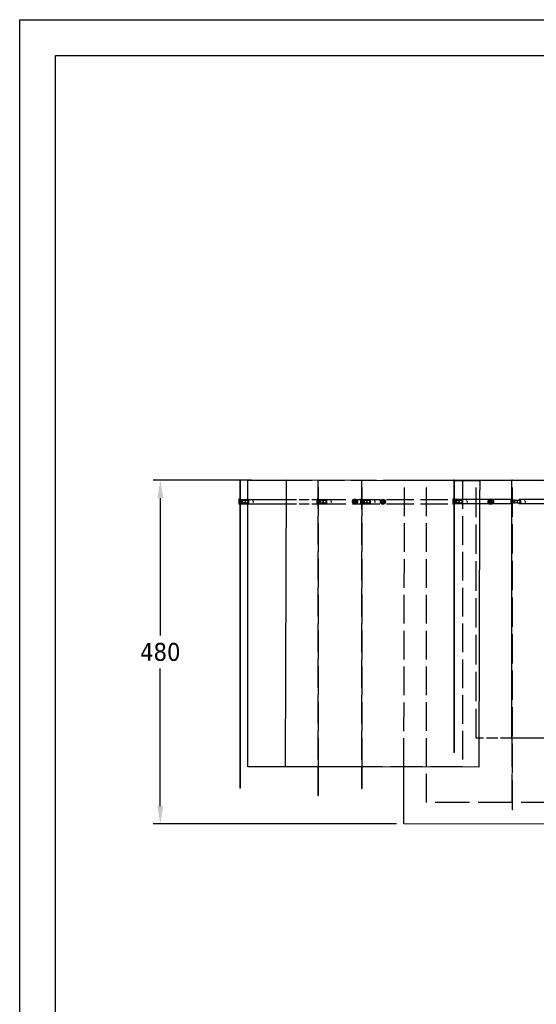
# Model space of a CAD drawing. Extents: x 355 to 4455, y -172 to 2698.
# Tile 9 of 16: x 355 to 1076, y 1324 to 2698. Entities that reach past the tile are written whole.
import ezdxf

# ---------------------------------------------------------------- set-up
doc = ezdxf.new("R2010")
doc.units = 0
doc.header["$LTSCALE"] = 10
doc.linetypes.add('DASHED', pattern=[0.2068, 0.1655, -0.0413])
for name, color, linetype in [('Nascosta (ISO)', 7, 'DASHED'), ('PROSPETTI', 7, 'Continuous'), ('Visibile (ISO)', 7, 'Continuous')]:
    doc.layers.add(name, color=color, linetype=linetype)
doc.styles.get("Standard").update_dxf_attribs({"font": 'TAHOMA.TTF'})
doc.dimstyles.get("Standard").update_dxf_attribs({"dimtxt": 0.18, "dimasz": 0.18, "dimexe": 0.18, "dimexo": 0.0625, "dimgap": 0.09, "dimtad": 0, "dimtih": 1, "dimtoh": 1, "dimdec": 4, "dimzin": 0, "dimdsep": 46, "dimtxsty": 'Standard', "dimcen": 0.09, "dimadec": 0, "dimazin": 0, "dimtfac": 1, "dimtdec": 4, "dimtofl": 0, "dimtmove": 0, "dimatfit": 3, "dimfxl": 0, "dimtolj": 1, "dimtzin": 0, "dimarcsym": 0})

# ---------------------------------------------------------------- blocks, each defined once
blk = doc.blocks.new('A3')
at = {"layer": 'PROSPETTI'}
for points in [[(-90.29, 286.83), (319.71, 286.83), (319.71, -0.17), (-90.29, -0.17)], [(-85.29, 281.83), (314.71, 281.83), (314.71, 4.83), (-85.29, 4.83)]]:
    blk.add_lwpolyline(points, close=True, dxfattribs=at)
blk = doc.blocks.new('*D13')
at = {"color": 0, "lineweight": -2}
for p, q in [((678.2, 2055.3), (541, 2055.3)), ((551, 2030.3), (551, 1838.5)), ((551, 1600.6), (551, 1792.4)), ((881.1, 1575.6), (541, 1575.6))]:
    blk.add_line(p, q, dxfattribs=at)
at = {"color": 0}
for points in [[(546.8, 2030.3), (555.2, 2030.3), (551, 2055.3)], [(546.8, 1600.6), (555.2, 1600.6), (551, 1575.6)]]:
    blk.add_solid(points, dxfattribs=at)
at = {"layer": 'DEFPOINTS', "color": 0}
for p in [(688.2, 2055.3), (551, 1575.6), (891.1, 1575.6)]:
    blk.add_point(p, dxfattribs=at)
at = {"color": 0, "insert": (551, 1815.5), "char_height": 25, "attachment_point": 5}
blk.add_mtext('\\A1;480', dxfattribs=at)

msp = doc.modelspace()

# ---------------------------------------------------------------- linework, layer by layer
at = {"layer": 'Nascosta (ISO)', "ltscale": 21.75198}
msp.add_line((727.2, 2055.3), (862.2, 2055.3), dxfattribs=at)
at = {"layer": 'Nascosta (ISO)', "ltscale": 0.190278}
for p, q in [((771.1, 2055.5), (772.1, 2055.5)), ((771.1, 2055.1), (772.1, 2055.1)), ((832.1, 2055.1), (833.1, 2055.1)), ((1043.1, 2055.3), (1042.1, 2055.3)), ((663.1, 2027.8), (662.1, 2027.8)), ((663.1, 2022.8), (662.1, 2022.8)), ((674.4, 2027.6), (673.4, 2027.6)), ((673.4, 2023), (674.4, 2023)), ((771.1, 2027.8), (772.1, 2027.8)), ((771.1, 2022.8), (772.1, 2022.8)), ((783.4, 2027.6), (782.4, 2027.6)), ((782.4, 2023), (783.4, 2023)), ((832.1, 2027.8), (833.1, 2027.8)), ((832.1, 2022.8), (833.1, 2022.8)), ((844.4, 2027.6), (843.4, 2027.6)), ((843.4, 2023), (844.4, 2023)), ((962.1, 2027.8), (961.1, 2027.8)), ((962.1, 2022.8), (961.1, 2022.8)), ((973.4, 2027.6), (972.4, 2027.6)), ((972.4, 2023), (973.4, 2023)), ((1043.1, 2027.8), (1042.1, 2027.8)), ((1043.1, 2022.8), (1042.1, 2022.8)), ((1054.4, 2027.6), (1053.4, 2027.6)), ((1053.4, 2023), (1054.4, 2023)), ((772.1, 1655.3), (771.1, 1655.3)), ((663.1, 1625.3), (662.1, 1625.3)), ((832.1, 1625.5), (833.1, 1625.5)), ((1043.1, 1595.3), (1042.1, 1595.3)), ((1043.1, 1595.3), (1042.1, 1595.3))]:
    msp.add_line(p, q, dxfattribs=at)
at = {"layer": 'Nascosta (ISO)', "ltscale": 24.169596}
msp.add_line((771.1, 2055.5), (771.1, 1655.6), dxfattribs=at)
at = {"layer": 'Nascosta (ISO)', "ltscale": 24.169804}
msp.add_line((772.1, 1655.6), (772.1, 2055.5), dxfattribs=at)
at = {"layer": 'Nascosta (ISO)', "ltscale": 23.858807}
msp.add_line((832.1, 2055.4), (832.1, 2055.1), dxfattribs=at)
at = {"layer": 'Nascosta (ISO)', "ltscale": 24.166807}
for p, q in [((832.1, 2055.1), (832.1, 1655.3)), ((833.1, 1655.3), (833.1, 2055.1))]:
    msp.add_line(p, q, dxfattribs=at)
at = {"layer": 'Nascosta (ISO)', "ltscale": 23.574581}
msp.add_line((833.1, 2055.1), (833.1, 2055.4), dxfattribs=at)
at = {"layer": 'Nascosta (ISO)', "ltscale": 24.177967}
msp.add_line((891.3, 1655.2), (892.2, 2055.2), dxfattribs=at)
at = {"layer": 'Nascosta (ISO)', "ltscale": 13.123069}
msp.add_line((892.2, 2055.3), (961.1, 2055.3), dxfattribs=at)
at = {"layer": 'Nascosta (ISO)', "ltscale": 24.17795}
for p, q in [((923.1, 1605.3), (923.1, 2055.3)), ((973.1, 2055.3), (973.1, 1655.3)), ((1192.1, 2028.3), (1042.1, 2028.3)), ((1192.1, 2022.3), (1042.1, 2022.3))]:
    msp.add_line(p, q, dxfattribs=at)
at = {"layer": 'Nascosta (ISO)', "ltscale": 0.190279}
msp.add_line((961.1, 2055), (962.1, 2055), dxfattribs=at)
at = {"layer": 'Nascosta (ISO)', "ltscale": 2.094053}
msp.add_line((962.1, 2055.3), (973.1, 2055.3), dxfattribs=at)
at = {"layer": 'Nascosta (ISO)', "ltscale": 13.135951}
msp.add_line((973.1, 2055.3), (1042.1, 2055.3), dxfattribs=at)
at = {"layer": 'Nascosta (ISO)', "ltscale": 24.868748}
msp.add_line((992.1, 1695.3), (992.1, 2055.3), dxfattribs=at)
at = {"layer": 'Nascosta (ISO)', "ltscale": 21.776571}
msp.add_line((1042.1, 2055.2), (1132.2, 2055), dxfattribs=at)
at = {"layer": 'Nascosta (ISO)', "ltscale": 24.713484}
msp.add_line((1043.1, 1595.3), (1043.1, 2055.3), dxfattribs=at)
at = {"layer": 'Nascosta (ISO)', "ltscale": 0.173181}
for p, q in [((664, 2026.9), (663.1, 2026.9)), ((664, 2023.7), (663.1, 2023.7)), ((773, 2026.9), (772.1, 2026.9)), ((773, 2023.7), (772.1, 2023.7)), ((834, 2026.9), (833.1, 2026.9)), ((834, 2023.7), (833.1, 2023.7)), ((963, 2026.9), (962.1, 2026.9)), ((963, 2023.7), (962.1, 2023.7)), ((1044, 2026.9), (1043.1, 2026.9)), ((1044, 2023.7), (1043.1, 2023.7))]:
    msp.add_line(p, q, dxfattribs=at)
at = {"layer": 'Nascosta (ISO)', "ltscale": 0.285466}
for p, q in [((666, 2027.4), (664.5, 2027.4)), ((666, 2023.3), (664.5, 2023.3)), ((771.1, 2028.8), (769.6, 2028.8)), ((771.1, 2021.8), (769.6, 2021.8)), ((775, 2027.4), (773.5, 2027.4)), ((775, 2023.3), (773.5, 2023.3)), ((832.1, 2028.8), (830.6, 2028.8)), ((832.1, 2021.8), (830.6, 2021.8)), ((836, 2027.4), (834.5, 2027.4)), ((836, 2023.3), (834.5, 2023.3)), ((965, 2027.4), (963.5, 2027.4)), ((965, 2023.3), (963.5, 2023.3)), ((1042.1, 2028.8), (1040.6, 2028.8)), ((1042.1, 2021.8), (1040.6, 2021.8)), ((1046, 2027.4), (1044.5, 2027.4)), ((1046, 2023.3), (1044.5, 2023.3))]:
    msp.add_line(p, q, dxfattribs=at)
at = {"layer": 'Nascosta (ISO)', "ltscale": 1.225982}
for p, q in [((664.5, 2027.4), (664.5, 2023.3)), ((666, 2027.4), (666, 2023.3)), ((773.5, 2027.4), (773.5, 2023.3)), ((775, 2027.4), (775, 2023.3)), ((834.5, 2027.4), (834.5, 2023.3)), ((836, 2027.4), (836, 2023.3)), ((963.5, 2027.4), (963.5, 2023.3)), ((965, 2027.4), (965, 2023.3)), ((1044.5, 2027.4), (1044.5, 2023.3)), ((1046, 2027.4), (1046, 2023.3))]:
    msp.add_line(p, q, dxfattribs=at)
at = {"layer": 'Nascosta (ISO)', "ltscale": 0.688919}
for p, q in [((669.6, 2026.9), (666, 2027.4)), ((669.6, 2023.7), (666, 2023.3)), ((778.6, 2026.9), (775, 2027.4)), ((778.6, 2023.7), (775, 2023.3)), ((839.6, 2026.9), (836, 2027.4)), ((839.6, 2023.7), (836, 2023.3)), ((968.6, 2026.9), (965, 2027.4)), ((968.6, 2023.7), (965, 2023.3)), ((1049.6, 2026.9), (1046, 2027.4)), ((1049.6, 2023.7), (1046, 2023.3))]:
    msp.add_line(p, q, dxfattribs=at)
at = {"layer": 'Nascosta (ISO)', "ltscale": 0.047688}
for p, q in [((669.6, 2026.9), (669.6, 2026.9)), ((669.6, 2023.7), (669.6, 2023.7)), ((778.6, 2026.9), (778.6, 2026.9)), ((778.6, 2023.7), (778.6, 2023.7)), ((839.6, 2026.9), (839.6, 2026.9)), ((839.6, 2023.7), (839.6, 2023.7)), ((968.6, 2026.9), (968.6, 2026.9)), ((968.6, 2023.7), (968.6, 2023.7)), ((1049.6, 2026.9), (1049.6, 2026.9)), ((1049.6, 2023.7), (1049.6, 2023.7))]:
    msp.add_line(p, q, dxfattribs=at)
at = {"layer": 'Nascosta (ISO)', "ltscale": 0.605262}
for p, q in [((669.6, 2026.9), (669.6, 2023.7)), ((778.6, 2023.7), (778.6, 2026.9)), ((839.6, 2026.9), (839.6, 2023.7)), ((861.9, 2023.7), (861.9, 2026.9)), ((862.4, 2023.7), (862.4, 2026.9)), ((968.6, 2023.7), (968.6, 2026.9)), ((1011.9, 2023.7), (1011.9, 2026.9)), ((1012.4, 2023.7), (1012.4, 2026.9)), ((1049.6, 2026.9), (1049.6, 2023.7))]:
    msp.add_line(p, q, dxfattribs=at)
at = {"layer": 'Nascosta (ISO)', "ltscale": 0.014657}
for p, q in [((669.7, 2026.9), (669.6, 2026.9)), ((669.6, 2023.7), (669.7, 2023.7)), ((778.7, 2026.9), (778.6, 2026.9)), ((778.6, 2023.7), (778.7, 2023.7)), ((839.7, 2026.9), (839.6, 2026.9)), ((839.6, 2023.7), (839.7, 2023.7)), ((968.7, 2026.9), (968.6, 2026.9)), ((968.6, 2023.7), (968.7, 2023.7)), ((1049.7, 2026.9), (1049.6, 2026.9)), ((1049.6, 2023.7), (1049.7, 2023.7))]:
    msp.add_line(p, q, dxfattribs=at)
at = {"layer": 'Nascosta (ISO)', "ltscale": 0.603983}
for p, q in [((672.9, 2026.9), (669.7, 2026.9)), ((669.7, 2023.7), (672.9, 2023.7)), ((781.9, 2026.9), (778.7, 2026.9)), ((778.7, 2023.7), (781.9, 2023.7)), ((842.9, 2026.9), (839.7, 2026.9)), ((839.7, 2023.7), (842.9, 2023.7)), ((971.9, 2026.9), (968.7, 2026.9)), ((968.7, 2023.7), (971.9, 2023.7)), ((1052.9, 2026.9), (1049.7, 2026.9)), ((1049.7, 2023.7), (1052.9, 2023.7))]:
    msp.add_line(p, q, dxfattribs=at)
at = {"layer": 'Nascosta (ISO)', "ltscale": 0.861262}
for p, q in [((669.7, 2026.9), (669.7, 2023.7)), ((778.7, 2026.9), (778.7, 2023.7)), ((839.7, 2026.9), (839.7, 2023.7)), ((968.7, 2026.9), (968.7, 2023.7)), ((1049.7, 2026.9), (1049.7, 2023.7))]:
    msp.add_line(p, q, dxfattribs=at)
at = {"layer": 'Nascosta (ISO)', "ltscale": 1.142165}
msp.add_line((673.1, 2022.3), (673.1, 2028.3), dxfattribs=at)
at = {"layer": 'Nascosta (ISO)', "ltscale": 1.280127}
for p, q in [((673.4, 2027.6), (673.4, 2023)), ((674.4, 2027.6), (674.4, 2023)), ((782.4, 2027.6), (782.4, 2023)), ((783.4, 2027.6), (783.4, 2023)), ((843.4, 2027.6), (843.4, 2023)), ((844.4, 2027.6), (844.4, 2023)), ((972.4, 2027.6), (972.4, 2023)), ((973.4, 2027.6), (973.4, 2023)), ((1053.4, 2027.6), (1053.4, 2023)), ((1054.4, 2027.6), (1054.4, 2023))]:
    msp.add_line(p, q, dxfattribs=at)
at = {"layer": 'Nascosta (ISO)', "ltscale": 0.537732}
for p, q in [((680.6, 2026.3), (680.6, 2024.3)), ((789.6, 2026.3), (789.6, 2024.3)), ((850.6, 2026.3), (850.6, 2024.3)), ((979.6, 2026.3), (979.6, 2024.3)), ((1060.6, 2026.3), (1060.6, 2024.3))]:
    msp.add_line(p, q, dxfattribs=at)
at = {"layer": 'Nascosta (ISO)', "ltscale": 8.56508}
msp.add_line((727.1, 2028.3), (772.1, 2028.3), dxfattribs=at)
at = {"layer": 'Nascosta (ISO)', "ltscale": 8.569003}
msp.add_line((727.1, 2022.3), (772.1, 2022.3), dxfattribs=at)
at = {"layer": 'Nascosta (ISO)', "ltscale": 2.09321}
for p, q in [((769.6, 2028.8), (769.6, 2021.8)), ((830.6, 2028.8), (830.6, 2021.8)), ((1040.6, 2028.8), (1040.6, 2021.8))]:
    msp.add_line(p, q, dxfattribs=at)
at = {"layer": 'Nascosta (ISO)', "ltscale": 22.969051}
for p, q in [((772.1, 2028.3), (962.1, 2028.3)), ((772.1, 2022.3), (962.1, 2022.3)), ((1042.1, 1595.3), (1042.1, 1595.3)), ((1043.1, 1595.3), (1043.1, 1595.3))]:
    msp.add_line(p, q, dxfattribs=at)
at = {"layer": 'Nascosta (ISO)', "ltscale": 1.115846}
for p, q in [((822.9, 2026.9), (822.9, 2027.6)), ((822.9, 2023), (822.9, 2023.8)), ((823.4, 2027.6), (823.4, 2026.9)), ((823.4, 2023.8), (823.4, 2023)), ((1012.9, 2026.9), (1012.9, 2027.6)), ((1012.9, 2023), (1012.9, 2023.8)), ((1013.4, 2027.6), (1013.4, 2026.9)), ((1013.4, 2023.8), (1013.4, 2023))]:
    msp.add_line(p, q, dxfattribs=at)
at = {"layer": 'Nascosta (ISO)', "ltscale": 0.138751}
for p, q in [((822.9, 2026.3), (822.9, 2026.9)), ((822.9, 2023.8), (822.9, 2024.3)), ((823.4, 2026.9), (823.4, 2026.3)), ((823.4, 2024.3), (823.4, 2023.8)), ((1012.9, 2026.3), (1012.9, 2026.9)), ((1012.9, 2023.8), (1012.9, 2024.3)), ((1013.4, 2026.9), (1013.4, 2026.3)), ((1013.4, 2024.3), (1013.4, 2023.8))]:
    msp.add_line(p, q, dxfattribs=at)
at = {"layer": 'Nascosta (ISO)', "ltscale": 0.392084}
for p, q in [((822.9, 2024.3), (822.9, 2026.3)), ((823.4, 2026.3), (823.4, 2024.3)), ((1012.9, 2024.3), (1012.9, 2026.3)), ((1013.4, 2026.3), (1013.4, 2024.3))]:
    msp.add_line(p, q, dxfattribs=at)
at = {"layer": 'Nascosta (ISO)', "ltscale": 0.038224}
for p, q in [((861.9, 2027.4), (861.9, 2027.6)), ((861.9, 2023), (861.9, 2023.2)), ((862.4, 2027.6), (862.4, 2027.4)), ((862.4, 2023.2), (862.4, 2023)), ((1011.9, 2027.4), (1011.9, 2027.6)), ((1011.9, 2023), (1011.9, 2023.2)), ((1012.4, 2027.6), (1012.4, 2027.4)), ((1012.4, 2023.2), (1012.4, 2023))]:
    msp.add_line(p, q, dxfattribs=at)
at = {"layer": 'Nascosta (ISO)', "ltscale": 0.131477}
for p, q in [((861.9, 2026.9), (861.9, 2027.4)), ((861.9, 2023.2), (861.9, 2023.7)), ((862.4, 2027.4), (862.4, 2026.9)), ((862.4, 2023.7), (862.4, 2023.2)), ((1011.9, 2026.9), (1011.9, 2027.4)), ((1011.9, 2023.2), (1011.9, 2023.7)), ((1012.4, 2027.4), (1012.4, 2026.9)), ((1012.4, 2023.7), (1012.4, 2023.2))]:
    msp.add_line(p, q, dxfattribs=at)
at = {"layer": 'Nascosta (ISO)', "ltscale": 1.142172}
msp.add_line((997.1, 2028.3), (997.1, 2022.3), dxfattribs=at)
at = {"layer": 'Nascosta (ISO)', "ltscale": 9.518778}
msp.add_line((1042.1, 1695.3), (992.1, 1695.3), dxfattribs=at)
at = {"layer": 'Nascosta (ISO)', "ltscale": 24.17005}
msp.add_line((1042.1, 1695.3), (1042.1, 1595.3), dxfattribs=at)
at = {"layer": 'Nascosta (ISO)', "ltscale": 26.991144}
msp.add_line((973.1, 1655.3), (861.5, 1655.3), dxfattribs=at)
at = {"layer": 'Nascosta (ISO)', "ltscale": 29.01354}
msp.add_line((1103.1, 1605.3), (923.1, 1605.3), dxfattribs=at)
at = {"layer": 'Nascosta (ISO)', "ltscale": 0.14998, "flags": 128}
for points in [[(672.9, 2023.7), (672.9, 2023.7)], [(673.4, 2027.4), (673.4, 2027.4)], [(781.9, 2023.7), (781.9, 2023.7)], [(782.4, 2027.4), (782.4, 2027.4)], [(842.9, 2023.7), (842.9, 2023.7)], [(843.4, 2027.4), (843.4, 2027.4)], [(971.9, 2023.7), (971.9, 2023.7)], [(972.4, 2027.4), (972.4, 2027.4)], [(1052.9, 2023.7), (1052.9, 2023.7)], [(1053.4, 2027.4), (1053.4, 2027.4)]]:
    msp.add_lwpolyline(points, dxfattribs=at)
at = {"layer": 'Nascosta (ISO)', "ltscale": 1.115846, "flags": 128}
for points in [[(674.4, 2023), (674.6, 2023.1)], [(680.2, 2026.9), (680, 2026.9)], [(783.4, 2023), (783.6, 2023.1)], [(789.2, 2026.9), (789, 2026.9)], [(844.4, 2023), (844.6, 2023.1)], [(850.2, 2026.9), (850, 2026.9)], [(973.4, 2023), (973.6, 2023.1)], [(979.2, 2026.9), (979, 2026.9)], [(1054.4, 2023), (1054.6, 2023.1)], [(1060.2, 2026.9), (1060, 2026.9)]]:
    msp.add_lwpolyline(points, dxfattribs=at)
at = {"layer": 'Nascosta (ISO)', "ltscale": 0.138751, "flags": 128}
for points in [[(680.2, 2023.8), (680.2, 2023.8)], [(680.6, 2026.3), (680.6, 2026.4)], [(789.2, 2023.8), (789.2, 2023.8)], [(789.6, 2026.3), (789.6, 2026.4)], [(850.2, 2023.8), (850.2, 2023.8)], [(850.6, 2026.3), (850.6, 2026.4)], [(979.2, 2023.8), (979.2, 2023.8)], [(979.6, 2026.3), (979.6, 2026.4)], [(1060.2, 2023.8), (1060.2, 2023.8)], [(1060.6, 2026.3), (1060.6, 2026.4)]]:
    msp.add_lwpolyline(points, dxfattribs=at)
at = {"layer": 'Nascosta (ISO)', "ltscale": 4.186521}
for centre in [(823.1, 2025.3), (1013.1, 2025.3)]:
    msp.add_circle(centre, 3.5, dxfattribs=at)
at = {"layer": 'Nascosta (ISO)', "ltscale": 2.990344}
for centre in [(823.1, 2025.3), (862.1, 2025.3), (1012.1, 2025.3), (1013.1, 2025.3)]:
    msp.add_circle(centre, 2.5, dxfattribs=at)
at = {"layer": 'Nascosta (ISO)', "ltscale": 2.452064}
for centre in [(823.1, 2025.3), (862.1, 2025.3), (1012.1, 2025.3), (1013.1, 2025.3)]:
    msp.add_circle(centre, 2.05, dxfattribs=at)
at = {"layer": 'Nascosta (ISO)', "ltscale": 3.588432}
for centre in [(862.1, 2025.3), (1012.1, 2025.3)]:
    msp.add_circle(centre, 3, dxfattribs=at)
at = {"layer": 'Nascosta (ISO)', "ltscale": 1.913784}
for centre in [(862.1, 2025.3), (1012.1, 2025.3)]:
    msp.add_circle(centre, 1.6, dxfattribs=at)
at = {"layer": 'Nascosta (ISO)', "ltscale": 0.298944}
for centre, start, end in [((663.1, 2027.9), 180, 270), ((663.1, 2022.7), 90, 180), ((772.1, 2027.9), 180, 270), ((772.1, 2022.7), 90, 180), ((833.1, 2027.9), 180, 270), ((833.1, 2022.7), 90, 180), ((962.1, 2027.9), 180, 270), ((962.1, 2022.7), 90, 180), ((1043.1, 2027.9), 180, 270), ((1043.1, 2022.7), 90, 180)]:
    msp.add_arc(centre, 1, start, end, dxfattribs=at)
at = {"layer": 'Nascosta (ISO)', "ltscale": 0.139887}
for centre, start, end in [((664, 2027.4), 270, 354.2608), ((664, 2023.2), 5.7392, 90), ((773, 2027.4), 270, 354.2608), ((773, 2023.2), 5.7392, 90), ((834, 2027.4), 270, 354.2608), ((834, 2023.2), 5.7392, 90), ((963, 2027.4), 270, 354.2608), ((963, 2023.2), 5.7392, 90), ((1044, 2027.4), 270, 354.2608), ((1044, 2023.2), 5.7392, 90)]:
    msp.add_arc(centre, 0.5, start, end, dxfattribs=at)
at = {"layer": 'Nascosta (ISO)', "ltscale": 2.18174}
for centre, start, end in [((823.1, 2025.3), 90, 270), ((823.1, 2025.3), 270, 90), ((1013.1, 2025.3), 90, 270), ((1013.1, 2025.3), 270, 90)]:
    msp.add_arc(centre, 3, start, end, dxfattribs=at)
at = {"layer": 'Nascosta (ISO)', "ltscale": 1.280127}
for centre, start, end in [((823.1, 2025.3), 96.2401, 263.7599), ((823.1, 2025.3), 276.2401, 83.7599), ((862.1, 2025.3), 96.2401, 263.7599), ((862.1, 2025.3), 276.2401, 83.7599), ((1012.1, 2025.3), 96.2401, 263.7599), ((1013.1, 2025.3), 96.2401, 263.7599), ((1012.1, 2025.3), 276.2401, 83.7599), ((1013.1, 2025.3), 276.2401, 83.7599)]:
    msp.add_arc(centre, 2.3, start, end, dxfattribs=at)
at = {"layer": 'Nascosta (ISO)', "ltscale": 0.861262}
for centre, start, end in [((823.1, 2025.3), 98.9893, 261.0107), ((823.1, 2025.3), 278.9893, 81.0107), ((1013.1, 2025.3), 98.9893, 261.0107), ((1013.1, 2025.3), 278.9893, 81.0107)]:
    msp.add_arc(centre, 1.6, start, end, dxfattribs=at)
at = {"layer": 'Nascosta (ISO)', "ltscale": 0.095476}
for centre, start, end in [((823.1, 2025.3), 81.0638, 98.9362), ((823.1, 2025.3), 261.0638, 278.9362), ((862.1, 2025.3), 81.0638, 98.9362), ((862.1, 2025.3), 261.0638, 278.9362), ((1012.1, 2025.3), 81.0638, 98.9362), ((1012.1, 2025.3), 261.0638, 278.9362), ((1013.1, 2025.3), 81.0638, 98.9362), ((1013.1, 2025.3), 261.0638, 278.9362)]:
    msp.add_arc(centre, 1.61, start, end, dxfattribs=at)
at = {"layer": 'Nascosta (ISO)', "ltscale": 0.09548}
for centre, start, end in [((823.1, 2025.3), 81.0107, 98.9893), ((823.1, 2025.3), 261.0107, 278.9893), ((1013.1, 2025.3), 81.0107, 98.9893), ((1013.1, 2025.3), 261.0107, 278.9893)]:
    msp.add_arc(centre, 1.6, start, end, dxfattribs=at)
at = {"layer": 'Nascosta (ISO)', "ltscale": 1.372118}
for start, end in [(121.0027, 238.9973), (301.0027, 58.9973)]:
    msp.add_arc((1012.1, 2025.3), 3.5, start, end, dxfattribs=at)
at = {"layer": 'Visibile (ISO)'}
for p, q in [((663.1, 2055.3), (662.1, 2055.3)), ((662.1, 2055.3), (662.1, 2055.3)), ((663.1, 2055.3), (662.1, 2055.3)), ((662.1, 2055.3), (662.1, 1625.3)), ((663.1, 2055.3), (663.1, 2055.3)), ((663.1, 1625.3), (663.1, 2055.3)), ((673.1, 2028.3), (673.1, 2055.3)), ((673.1, 2055.3), (727.2, 2055.3)), ((725.8, 1655.8), (727.2, 2055.8)), ((727.2, 2055.8), (961.1, 2055)), ((832.1, 2055.5), (833.1, 2055.5)), ((832.1, 2055.5), (832.1, 2055.4)), ((833.1, 2055.4), (833.1, 2055.5)), ((862.2, 2055.3), (892.2, 2055.3)), ((892.2, 2055.6), (1042.1, 2055.2)), ((892.2, 2055.2), (892.2, 2055.6)), ((962.1, 2055.3), (961.1, 2055.3)), ((961.1, 2055.3), (961.1, 1675.3)), ((962.1, 1675.3), (962.1, 2055.3)), ((962.1, 2055), (997.2, 2054.9)), ((997.2, 2054.9), (997.1, 2028.3)), ((1043.1, 2055.3), (1042.1, 2055.3)), ((1042.1, 2055.3), (1042.1, 2055.3)), ((1042.1, 1695.3), (1042.1, 2055.3)), ((1042.1, 2055.3), (1342.1, 2055.3)), ((1043.1, 2055.3), (1043.1, 2055.3)), ((660.6, 2028.8), (660.6, 2021.8)), ((662.1, 2028.8), (660.6, 2028.8)), ((662.1, 2021.8), (660.6, 2021.8)), ((663.1, 2028.3), (727.1, 2028.3)), ((663.1, 2022.3), (727.1, 2022.3)), ((673.1, 1655.3), (673.1, 2022.3)), ((959.6, 2028.8), (959.6, 2021.8)), ((961.1, 2028.8), (959.6, 2028.8)), ((961.1, 2021.8), (959.6, 2021.8)), ((1042.1, 2028.3), (962.1, 2028.3)), ((1042.1, 2022.3), (962.1, 2022.3)), ((997.1, 2022.3), (995.8, 1654.9)), ((1342.1, 1695.3), (1042.1, 1695.3)), ((962.1, 1675.3), (961.1, 1675.3)), ((771.1, 1655.3), (673.1, 1655.3)), ((995.8, 1654.9), (725.8, 1655.8)), ((771.1, 1655.6), (771.1, 1615.5)), ((772.1, 1615.5), (772.1, 1655.6)), ((861.5, 1655.3), (772.1, 1655.3)), ((832.1, 1655.3), (832.1, 1625.1)), ((833.1, 1625.1), (833.1, 1655.3)), ((891.1, 1575.6), (891.3, 1655.2)), ((663.1, 1625.3), (662.1, 1625.3)), ((832.1, 1625.1), (833.1, 1625.1)), ((771.1, 1615.5), (772.1, 1615.5)), ((771.1, 1615.5), (771.1, 1615.1)), ((771.1, 1615.1), (772.1, 1615.1)), ((772.1, 1615.1), (772.1, 1615.5)), ((1131.1, 1575), (891.1, 1575.6))]:
    msp.add_line(p, q, dxfattribs=at)
msp.add_circle((862.1, 2025.3), 3.5, dxfattribs=at)
for start, end in [(58.9973, 121.0027), (238.9973, 301.0027)]:
    msp.add_arc((1012.1, 2025.3), 3.5, start, end, dxfattribs=at)

# ---------------------------------------------------------------- block references
at = {"xscale": 10, "yscale": 10, "zscale": 10}
msp.add_blockref('A3', (1257.5, -170.2), dxfattribs=at)

# ---------------------------------------------------------------- dimensions: what is measured, and where the dimension line sits
dim = msp.add_linear_dim(base=(551, 1575.6), p1=(688.2, 2055.3), p2=(891.1, 1575.6), angle=90, dimstyle='Standard', override={"dimscale": 10, "dimtxt": 2.5, "dimasz": 2.5, "dimexe": 1, "dimexo": 1, "dimgap": 1, "dimdec": 0, "dimzin": 8, "dimcen": 4, "dimazin": 2, "dimtdec": 0})
dim.commit()
dim.dimension.update_dxf_attribs({"geometry": '*D13', "text_midpoint": (551, 1815.5)})

doc.saveas('drawing.dxf')
